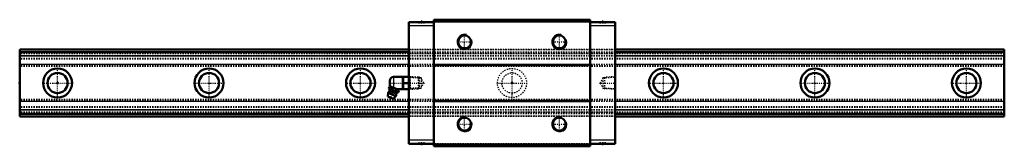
# Model space of a CAD drawing. Header units: millimetres. Extents: x -30 to 750, y -50 to 50.
import ezdxf

# ---------------------------------------------------------------- set-up
doc = ezdxf.new("R2010")
doc.units = ezdxf.units.MM
doc.linetypes.add('Center', pattern=[1.5, 0.45, -0.5, 0.05, -0.5])
doc.linetypes.add('Dashed', pattern=[2, 1, -1])
for name, color, linetype, lineweight in [('2d ConnectionPoints', 7, 'Continuous', 50), ('AM_0', 7, 'Continuous', 50), ('AM_4', 3, 'Continuous', 25), ('AM_5', 3, 'Continuous', 25), ('AM_7', 7, 'Center', 25), ('AM_9', 6, 'Dashed', 25)]:
    doc.layers.add(name, color=color, linetype=linetype, lineweight=lineweight)

# ---------------------------------------------------------------- blocks, each defined once
blk = doc.blocks.new('1_B_PT1_8_grease_nipple_joint1_SVR_0_in_SVR55R1SS780LG300BPT18308350001_4')
at = {"layer": 'AM_0'}
for p, q in [((263.15, 1.8), (263.15, -1.8)), ((273.65, 4.8), (266.15, 4.8)), ((273.72, 5), (273.65, 4.88)), ((273.65, 4.88), (273.65, -4.88)), ((273.72, 5), (278.28, 5)), ((274.17, 0), (277.83, 0)), ((278.35, 4.88), (278.28, 5)), ((262.56, -4.1), (262.96, -3.12)), ((263.74, -2.79), (262.96, -3.12)), ((270.13, -5.37), (263.26, -2.59)), ((264.44, -4.86), (264.83, -3.87)), ((268.18, -6.37), (268.58, -5.39)), ((268.72, -4.8), (273.65, -4.8)), ((270.06, -7.13), (270.46, -6.14)), ((270.46, -6.14), (270.13, -5.37)), ((273.65, -4.88), (273.72, -5)), ((278.28, -5), (273.72, -5)), ((278.28, -5), (278.35, -4.88)), ((261.85, -7.85), (261.65, -10.68)), ((266.14, -12.5), (261.65, -10.68)), ((267.97, -10.32), (261.85, -7.85)), ((266.14, -12.5), (267.97, -10.32))]:
    blk.add_line(p, q, dxfattribs=at)
for points in [[(274.17, 5), (273.83, 3.69), (273.72, 2.32), (273.85, 1.16), (274.17, 0)], [(274.17, 0), (273.83, -1.31), (273.72, -2.68), (273.85, -3.84), (274.17, -5)], [(277.83, 0), (278.17, 1.31), (278.28, 2.68), (278.15, 3.84), (277.83, 5)], [(277.83, -5), (278.17, -3.69), (278.28, -2.32), (278.15, -1.16), (277.83, 0)], [(262.56, -4.1), (262.75, -4.5), (262.97, -4.84), (263.16, -5.01), (263.38, -5.1), (263.69, -5.1), (264.03, -5.02), (264.44, -4.86)], [(264.83, -3.87), (264.57, -3.39), (264.21, -3.05), (263.91, -2.94), (263.56, -2.94), (262.96, -3.12)], [(264.44, -4.86), (264.73, -5.18), (265.15, -5.6), (265.62, -5.97), (266.04, -6.19), (266.49, -6.33), (267.16, -6.41), (267.84, -6.4), (268.18, -6.37)], [(268.58, -5.39), (267.74, -4.6), (267.22, -4.27), (266.64, -4.03), (266.04, -3.9), (265.42, -3.85), (264.83, -3.87)], [(268.18, -6.37), (268.37, -6.77), (268.59, -7.11), (268.77, -7.28), (269, -7.37), (269.31, -7.37), (269.65, -7.29), (270.06, -7.13)], [(270.46, -6.14), (270.2, -5.66), (269.84, -5.32), (269.53, -5.21), (269.18, -5.21), (268.58, -5.39)]]:
    blk.add_lwpolyline(points, dxfattribs=at)
for centre, radius, start, end in [((266.15, 1.8), 3, 90, 180), ((264.91, -9.09), 3.3, 131.16139, 158), ((257.03, -6.41), 6, 4.54969, 22.66298), ((262.21, -6), 0.8, 311.16139, 4.54969), ((266.15, -1.8), 3, 180, 195.42678), ((272.44, -12.64), 6, 113.36218, 131.45031), ((264.46, -10.18), 1.82, 214.23444, 281.76556), ((264.91, -9.09), 3.3, 338, 4.83861), ((268.99, -8.74), 0.8, 131.45031, 184.83861)]:
    blk.add_arc(centre, radius, start, end, dxfattribs=at)
at = {"layer": 'AM_4'}
for p, q in [((266.15, 4.8), (266.15, -3.76)), ((268.2, -8.81), (262.74, -6.6)), ((268.46, -8.14), (263.01, -5.94))]:
    blk.add_line(p, q, dxfattribs=at)
at = {"layer": 'AM_5', "linetype": 'Dashed'}
for p, q in [((278.35, 4.86), (279.33, 4.26)), ((286.33, 4.08), (279.33, 4.26)), ((279.35, 4.86), (279.35, -4.86)), ((278.35, -4.86), (279.33, -4.26)), ((286.33, -4.08), (279.33, -4.26))]:
    blk.add_line(p, q, dxfattribs=at)
at = {"layer": 'AM_7'}
blk.add_line((263.62, -12.26), (267.09, -3.69), dxfattribs=at)
at = {"layer": 'AM_9'}
for p, q in [((285.77, 4.67), (278.35, 4.86)), ((286.35, 4.06), (285.77, 4.67)), ((285.77, 4.67), (285.77, -4.67)), ((286.35, 4.06), (286.35, -4.06)), ((278.35, -4.86), (285.77, -4.67)), ((285.77, -4.67), (286.35, -4.06))]:
    blk.add_line(p, q, dxfattribs=at)
blk = doc.blocks.new('2_SVR_55R1SSB_PT1_81_Slide_0_in_SVR55R1SS780LG300BPT18308350001_4')
at = {"layer": 'AM_0'}
for p, q in [((278.35, 48.2), (278.35, -48.2)), ((298.2, 48.2), (278.35, 48.2)), ((298.2, 50), (298.2, -50)), ((421.8, 50), (298.2, 50)), ((421.8, 48.5), (298.2, 48.5)), ((421.8, 50), (421.8, -50)), ((441.65, 48.2), (421.8, 48.2)), ((441.65, 48.2), (441.65, -48.2)), ((421.8, 14.3), (298.2, 14.3)), ((421.8, 14.01), (298.2, 14.01)), ((421.8, -14.01), (298.2, -14.01)), ((421.8, -14.3), (298.2, -14.3)), ((298.2, -48.2), (278.35, -48.2)), ((421.8, -48.5), (298.2, -48.5)), ((421.8, -50), (298.2, -50)), ((441.65, -48.2), (421.8, -48.2))]:
    blk.add_line(p, q, dxfattribs=at)
for centre in [(322.5, 32.5), (397.5, 32.5), (322.5, -32.5), (397.5, -32.5)]:
    blk.add_circle(centre, 5.05, dxfattribs=at)
at = {"layer": 'AM_4'}
for p, q in [((298.2, 45.2), (278.35, 45.2)), ((441.65, 45.2), (421.8, 45.2)), ((298.2, -45.2), (278.35, -45.2)), ((441.65, -45.2), (421.8, -45.2))]:
    blk.add_line(p, q, dxfattribs=at)
at = {"layer": 'AM_5', "linetype": 'Dashed'}
for p, q in [((286.35, -4.66), (286.35, 4.66)), ((287.13, 4.06), (286.35, 4.66)), ((432.87, 4.06), (433.65, 4.66)), ((441.65, 4.86), (433.65, 4.66)), ((433.65, -4.66), (433.65, 4.66)), ((287.13, -4.06), (286.35, -4.66)), ((432.87, -4.06), (433.65, -4.66)), ((441.65, -4.86), (433.65, -4.66))]:
    blk.add_line(p, q, dxfattribs=at)
at = {"layer": 'AM_5'}
for centre in [(322.5, 32.5), (397.5, 32.5), (322.5, -32.5), (397.5, -32.5)]:
    blk.add_arc(centre, 6, 75, 15, dxfattribs=at)
at = {"layer": 'AM_7'}
for p, q in [((288.2, 49.3), (288.2, 47.1)), ((431.8, 49.3), (431.8, 47.1)), ((316.2, 32.5), (328.8, 32.5)), ((322.5, 26.2), (322.5, 38.8)), ((391.2, 32.5), (403.8, 32.5)), ((397.5, 26.2), (397.5, 38.8)), ((262.39, 0), (290.72, 0)), ((429.28, 0), (442.24, 0)), ((322.5, -38.8), (322.5, -26.2)), ((397.5, -38.8), (397.5, -26.2)), ((316.2, -32.5), (328.8, -32.5)), ((391.2, -32.5), (403.8, -32.5)), ((288.2, -47.1), (288.2, -49.3)), ((431.8, -47.1), (431.8, -49.3))]:
    blk.add_line(p, q, dxfattribs=at)
at = {"layer": 'AM_9'}
for p, q in [((298.2, 47.7), (278.35, 47.7)), ((285.6, 48.2), (285.6, 47.2)), ((290.8, 47.2), (285.6, 47.2)), ((290.8, 47.2), (290.8, 48.2)), ((421.8, 49.7), (298.2, 49.7)), ((421.8, 48), (298.2, 48)), ((441.65, 47.7), (421.8, 47.7)), ((429.2, 48.2), (429.2, 47.2)), ((434.4, 47.2), (429.2, 47.2)), ((434.4, 47.2), (434.4, 48.2)), ((441.65, 26.5), (278.35, 26.5)), ((441.65, 26.32), (278.35, 26.32)), ((441.65, 26.25), (278.35, 26.25)), ((441.65, 24.5), (278.35, 24.5)), ((441.65, 23.25), (278.35, 23.25)), ((441.65, 23), (278.35, 23)), ((441.65, 21.4), (278.35, 21.4)), ((441.65, 21.24), (278.35, 21.24)), ((441.65, 14.73), (278.35, 14.73)), ((441.65, 14.53), (278.35, 14.53)), ((278.92, 4.27), (278.35, 4.86)), ((287.93, 4.04), (278.92, 4.27)), ((278.92, 4.27), (278.92, -4.27)), ((290.13, 0), (287.93, 4.04)), ((287.93, 4.04), (287.93, -4.04)), ((287.93, -4.04), (290.13, 0)), ((432.07, 4.04), (429.87, 0)), ((429.87, 0), (432.07, -4.04)), ((441.08, 4.27), (432.07, 4.04)), ((432.07, 4.04), (432.07, -4.04)), ((441.65, 4.86), (441.08, 4.27)), ((441.08, 4.27), (441.08, -4.27)), ((278.35, -4.86), (278.92, -4.27)), ((278.92, -4.27), (287.93, -4.04)), ((432.07, -4.04), (441.08, -4.27)), ((441.08, -4.27), (441.65, -4.86)), ((441.65, -14.53), (278.35, -14.53)), ((441.65, -14.73), (278.35, -14.73)), ((441.65, -21.24), (278.35, -21.24)), ((441.65, -21.4), (278.35, -21.4)), ((441.65, -23), (278.35, -23)), ((441.65, -23.25), (278.35, -23.25)), ((441.65, -24.5), (278.35, -24.5)), ((441.65, -26.25), (278.35, -26.25)), ((441.65, -26.32), (278.35, -26.32)), ((441.65, -26.5), (278.35, -26.5)), ((298.2, -47.7), (278.35, -47.7)), ((290.8, -47.2), (285.6, -47.2)), ((285.6, -47.2), (285.6, -48.2)), ((290.8, -48.2), (290.8, -47.2)), ((421.8, -48), (298.2, -48)), ((421.8, -49.7), (298.2, -49.7)), ((441.65, -47.7), (421.8, -47.7)), ((434.4, -47.2), (429.2, -47.2)), ((429.2, -47.2), (429.2, -48.2)), ((434.4, -48.2), (434.4, -47.2))]:
    blk.add_line(p, q, dxfattribs=at)
blk = doc.blocks.new('3_SVR_55R78030_R_Track_0_in_SVR55R1SS780LG300BPT18308350001_4')
at = {"layer": 'AM_0'}
for p, q in [((278.35, 26.5), (-30, 26.5)), ((-30, 26.5), (-30, -26.5)), ((278.35, 24.5), (-30, 24.5)), ((750, 26.5), (441.65, 26.5)), ((750, 24.5), (441.65, 24.5)), ((750, 26.5), (750, -26.5)), ((278.35, -24.5), (-30, -24.5)), ((278.35, -26.5), (-30, -26.5)), ((750, -24.5), (441.65, -24.5)), ((750, -26.5), (441.65, -26.5))]:
    blk.add_line(p, q, dxfattribs=at)
for centre, radius in [((0, 0), 11.5), ((0, 0), 8), ((120, 0), 11.5), ((120, 0), 8), ((240, 0), 11.5), ((240, 0), 8), ((480, 0), 11.5), ((480, 0), 8), ((600, 0), 11.5), ((600, 0), 8), ((720, 0), 11.5), ((720, 0), 8)]:
    blk.add_circle(centre, radius, dxfattribs=at)
at = {"layer": 'AM_4'}
for p, q in [((278.35, 21.4), (-30, 21.4)), ((278.35, 21.24), (-30, 21.24)), ((750, 21.4), (441.65, 21.4)), ((750, 21.24), (441.65, 21.24)), ((278.35, 14.73), (-30, 14.73)), ((278.35, 14.53), (-30, 14.53)), ((750, 14.73), (441.65, 14.73)), ((750, 14.53), (441.65, 14.53)), ((278.35, -14.53), (-30, -14.53)), ((278.35, -14.73), (-30, -14.73)), ((750, -14.53), (441.65, -14.53)), ((750, -14.73), (441.65, -14.73)), ((278.35, -21.24), (-30, -21.24)), ((278.35, -21.4), (-30, -21.4)), ((750, -21.24), (441.65, -21.24)), ((750, -21.4), (441.65, -21.4))]:
    blk.add_line(p, q, dxfattribs=at)
at = {"layer": 'AM_7'}
for p, q in [((0, -12.07), (0, 12.07)), ((120, -12.07), (120, 12.07)), ((240, -12.07), (240, 12.07)), ((360, -12.07), (360, 12.07)), ((480, -12.07), (480, 12.07)), ((600, -12.07), (600, 12.07)), ((720, -12.07), (720, 12.07)), ((-12.07, 0), (12.07, 0)), ((107.92, 0), (132.07, 0)), ((227.93, 0), (252.07, 0)), ((347.93, 0), (372.07, 0)), ((467.93, 0), (492.07, 0)), ((587.92, 0), (612.08, 0)), ((707.92, 0), (732.08, 0))]:
    blk.add_line(p, q, dxfattribs=at)
at = {"layer": 'AM_9'}
for p, q in [((750, 26.32), (-30, 26.32)), ((750, 26.25), (-30, 26.25)), ((441.65, 26.5), (278.35, 26.5)), ((441.65, 24.5), (278.35, 24.5)), ((750, 23.25), (-30, 23.25)), ((750, 23), (-30, 23)), ((750, 19.4), (-30, 19.4)), ((750, 18.71), (-30, 18.71)), ((441.65, 21.4), (278.35, 21.4)), ((441.65, 21.24), (278.35, 21.24)), ((750, 13.69), (-30, 13.69)), ((750, 13), (-30, 13)), ((441.65, 14.73), (278.35, 14.73)), ((441.65, 14.53), (278.35, 14.53)), ((750, -13), (-30, -13)), ((750, -13.69), (-30, -13.69)), ((441.65, -14.53), (278.35, -14.53)), ((441.65, -14.73), (278.35, -14.73)), ((750, -18.71), (-30, -18.71)), ((750, -19.4), (-30, -19.4)), ((750, -23), (-30, -23)), ((750, -23.25), (-30, -23.25)), ((441.65, -21.24), (278.35, -21.24)), ((441.65, -21.4), (278.35, -21.4)), ((750, -26.25), (-30, -26.25)), ((750, -26.32), (-30, -26.32)), ((441.65, -24.5), (278.35, -24.5)), ((441.65, -26.5), (278.35, -26.5))]:
    blk.add_line(p, q, dxfattribs=at)
for radius in [11.5, 8]:
    blk.add_circle((360, 0), radius, dxfattribs=at)

msp = doc.modelspace()

# ---------------------------------------------------------------- linework, layer by layer
at = {"layer": '2d ConnectionPoints'}
for p in [(-30, 0), (0, 0), (0, 0), (278.35, 0), (360, 0), (441.65, 0)]:
    msp.add_point(p, dxfattribs=at)

# ---------------------------------------------------------------- block references
for name in ['2_SVR_55R1SSB_PT1_81_Slide_0_in_SVR55R1SS780LG300BPT18308350001_4', '3_SVR_55R78030_R_Track_0_in_SVR55R1SS780LG300BPT18308350001_4', '1_B_PT1_8_grease_nipple_joint1_SVR_0_in_SVR55R1SS780LG300BPT18308350001_4']:
    msp.add_blockref(name, (0, 0))

doc.saveas('drawing.dxf')
